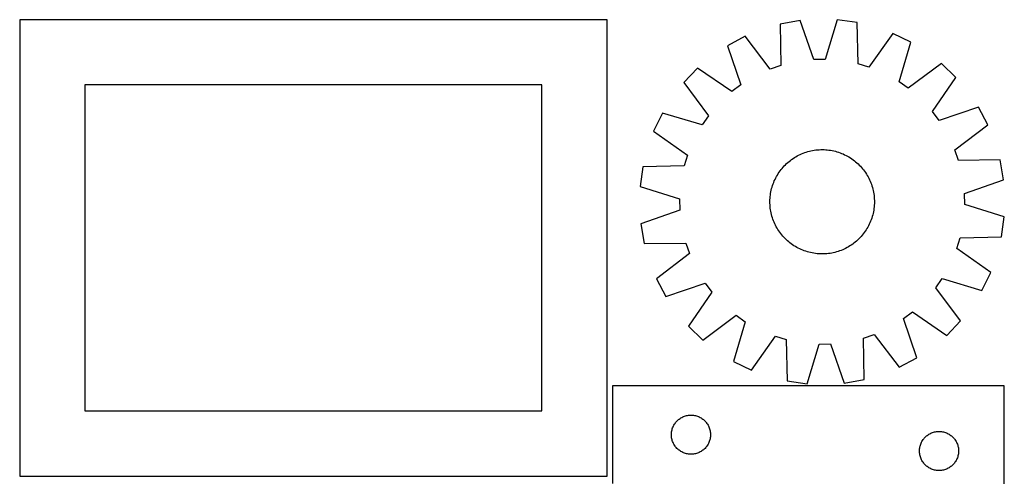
# Model space of a CAD drawing. Header units: millimetres. Extents: x 7 to 1493, y 8 to 2993.
# Tile 16 of 16: x 739 to 1493, y 2643 to 2993. Entities that reach past the tile are written whole.
import ezdxf

# ---------------------------------------------------------------- set-up
doc = ezdxf.new("R2010")
doc.units = ezdxf.units.MM
doc.layers.add('COMMON', color=5, linetype='CONTINUOUS', true_color=0x0000ff)
doc.layers.add('CUT', color=7, linetype='CONTINUOUS', true_color=0x000000)

msp = doc.modelspace()

# ---------------------------------------------------------------- linework, layer by layer
at = {"layer": 'COMMON'}
for p, q in [((739.287108, 2643.313935), (839.287108, 2643.313935)), ((840.046143, 2643.313935), (1140.046143, 2643.313935))]:
    msp.add_line(p, q, dxfattribs=at)
at = {"layer": 'CUT'}
for p, q in [((1189.287108, 2993.413936), (739.287108, 2993.413936)), ((739.287108, 2993.413936), (739.287108, 2643.413936)), ((1189.287108, 2643.413936), (1189.287108, 2993.413936)), ((1337.035702, 2992.75118), (1321.887928, 2990.05387)), ((1321.887928, 2990.05387), (1322.320625, 2958.292454)), ((1347.593252, 2962.79266), (1337.035702, 2992.75118)), ((1365.569323, 2993.297373), (1356.166025, 2962.956761)), ((1380.809227, 2991.181747), (1365.569323, 2993.297373)), ((1381.592361, 2959.42704), (1380.809227, 2991.181747)), ((1294.919625, 2980.717036), (1281.34675, 2973.470822)), ((1314.218143, 2955.487252), (1294.919625, 2980.717036)), ((1408.115096, 2982.883834), (1389.796263, 2956.933976)), ((1421.955341, 2976.162365), (1408.115096, 2982.883834)), ((1281.34675, 2973.470822), (1291.573087, 2943.397631)), ((1412.887402, 2945.719842), (1421.955341, 2976.162365)), ((1322.320625, 2958.292454), (1314.218143, 2955.487252)), ((1356.166025, 2962.956761), (1347.593252, 2962.79266)), ((1389.796263, 2956.933976), (1381.592361, 2959.42704)), ((1445.360569, 2959.832604), (1419.919378, 2940.813652)), ((1456.446377, 2949.163236), (1445.360569, 2959.832604)), ((1258.583611, 2956.257301), (1247.914243, 2945.171493)), ((1284.734024, 2938.225921), (1258.583611, 2956.257301)), ((1438.414998, 2923.012823), (1456.446377, 2949.163236)), ((1139.287108, 2943.413936), (789.287108, 2943.413936)), ((789.287108, 2943.413936), (789.287108, 2693.413936)), ((1139.287108, 2693.413936), (1139.287108, 2943.413936)), ((1247.914243, 2945.171493), (1266.933194, 2919.730301)), ((1291.573087, 2943.397631), (1284.734024, 2938.225921)), ((1419.919378, 2940.813652), (1412.887402, 2945.719842)), ((1473.659898, 2926.400096), (1443.586708, 2916.173759)), ((1480.906112, 2912.827221), (1473.659898, 2926.400096)), ((1231.584481, 2921.766265), (1224.863012, 2907.926019)), ((1262.027005, 2912.698326), (1231.584481, 2921.766265)), ((1266.933194, 2919.730301), (1262.027005, 2912.698326)), ((1443.586708, 2916.173759), (1438.414998, 2923.012823)), ((1455.676329, 2893.528703), (1480.906112, 2912.827221)), ((1224.863012, 2907.926019), (1250.81287, 2889.607187)), ((1250.81287, 2889.607187), (1248.319807, 2881.403285)), ((1333.758758, 2888.298272), (1334.85301, 2888.916025)), ((1334.85301, 2888.916025), (1335.966126, 2889.499103)), ((1335.966126, 2889.499103), (1337.097008, 2890.046928)), ((1337.097008, 2890.046928), (1338.24454, 2890.558961)), ((1338.24454, 2890.558961), (1339.407589, 2891.034697)), ((1339.407589, 2891.034697), (1340.585007, 2891.473666)), ((1340.585007, 2891.473666), (1341.775632, 2891.875435)), ((1341.775632, 2891.875435), (1342.97829, 2892.239607)), ((1342.97829, 2892.239607), (1344.191793, 2892.565823)), ((1344.191793, 2892.565823), (1345.414944, 2892.853761)), ((1345.414944, 2892.853761), (1346.646536, 2893.103136)), ((1346.646536, 2893.103136), (1347.885353, 2893.313704)), ((1347.885353, 2893.313704), (1349.130173, 2893.485255)), ((1349.130173, 2893.485255), (1350.379768, 2893.617621)), ((1350.379768, 2893.617621), (1351.632903, 2893.710671)), ((1351.632903, 2893.710671), (1352.888343, 2893.764313)), ((1352.888343, 2893.764313), (1354.144848, 2893.778494)), ((1354.144848, 2893.778494), (1355.401179, 2893.7532)), ((1355.401179, 2893.7532), (1356.656095, 2893.688457)), ((1356.656095, 2893.688457), (1357.908359, 2893.584328)), ((1357.908359, 2893.584328), (1359.156734, 2893.440915)), ((1359.156734, 2893.440915), (1360.399988, 2893.258361)), ((1360.399988, 2893.258361), (1361.636894, 2893.036846)), ((1361.636894, 2893.036846), (1362.866233, 2892.776587)), ((1362.866233, 2892.776587), (1364.086789, 2892.477843)), ((1364.086789, 2892.477843), (1365.29736, 2892.140907)), ((1365.29736, 2892.140907), (1366.49675, 2891.766113)), ((1366.49675, 2891.766113), (1367.683775, 2891.35383)), ((1367.683775, 2891.35383), (1368.857265, 2890.904465)), ((1368.857265, 2890.904465), (1370.01606, 2890.418461)), ((1370.01606, 2890.418461), (1371.159019, 2889.896299)), ((1371.159019, 2889.896299), (1372.285011, 2889.338493)), ((1372.285011, 2889.338493), (1373.392927, 2888.745594)), ((1373.392927, 2888.745594), (1374.481673, 2888.118187)), ((1458.48153, 2885.426221), (1455.676329, 2893.528703)), ((1248.319807, 2881.403285), (1216.565099, 2880.620151)), ((1324.080789, 2880.363786), (1324.930589, 2881.289447)), ((1324.930589, 2881.289447), (1325.809045, 2882.187958)), ((1325.809045, 2882.187958), (1326.71529, 2883.058433)), ((1326.71529, 2883.058433), (1327.64843, 2883.900012)), ((1327.64843, 2883.900012), (1328.607545, 2884.711865)), ((1328.607545, 2884.711865), (1329.591687, 2885.493192)), ((1329.591687, 2885.493192), (1330.599886, 2886.24322)), ((1330.599886, 2886.24322), (1331.631146, 2886.96121)), ((1331.631146, 2886.96121), (1332.68445, 2887.646453)), ((1332.68445, 2887.646453), (1333.758758, 2888.298272)), ((1374.481673, 2888.118187), (1375.550174, 2887.456891)), ((1375.550174, 2887.456891), (1376.597376, 2886.762359)), ((1376.597376, 2886.762359), (1377.622246, 2886.035277)), ((1377.622246, 2886.035277), (1378.623772, 2885.276361)), ((1378.623772, 2885.276361), (1379.600965, 2884.486362)), ((1379.600965, 2884.486362), (1380.552862, 2883.666057)), ((1380.552862, 2883.666057), (1381.478523, 2882.816258)), ((1381.478523, 2882.816258), (1382.377034, 2881.937802)), ((1382.377034, 2881.937802), (1383.247509, 2881.031557)), ((1490.242946, 2885.858918), (1458.48153, 2885.426221)), ((1492.940256, 2870.711144), (1490.242946, 2885.858918)), ((1216.565099, 2880.620151), (1214.449474, 2865.380247)), ((1319.001253, 2873.203851), (1319.62866, 2874.292597)), ((1319.62866, 2874.292597), (1320.289955, 2875.361098)), ((1320.289955, 2875.361098), (1320.984487, 2876.4083)), ((1320.984487, 2876.4083), (1321.71157, 2877.43317)), ((1321.71157, 2877.43317), (1322.470485, 2878.434696)), ((1322.470485, 2878.434696), (1323.260485, 2879.411889)), ((1323.260485, 2879.411889), (1324.080789, 2880.363786)), ((1383.247509, 2881.031557), (1384.089088, 2880.098416)), ((1384.089088, 2880.098416), (1384.900942, 2879.139302)), ((1384.900942, 2879.139302), (1385.682268, 2878.15516)), ((1385.682268, 2878.15516), (1386.432296, 2877.146961)), ((1386.432296, 2877.146961), (1387.150286, 2876.115701)), ((1387.150286, 2876.115701), (1387.835529, 2875.062397)), ((1387.835529, 2875.062397), (1388.487349, 2873.988089)), ((1388.487349, 2873.988089), (1389.105102, 2872.893837)), ((1315.605939, 2865.108284), (1315.980734, 2866.307673)), ((1315.980734, 2866.307673), (1316.393017, 2867.494699)), ((1316.393017, 2867.494699), (1316.842382, 2868.668188)), ((1316.842382, 2868.668188), (1317.328386, 2869.826984)), ((1317.328386, 2869.826984), (1317.850548, 2870.969942)), ((1317.850548, 2870.969942), (1318.408354, 2872.095935)), ((1318.408354, 2872.095935), (1319.001253, 2873.203851)), ((1389.105102, 2872.893837), (1389.688179, 2871.78072)), ((1389.688179, 2871.78072), (1390.236004, 2870.649838)), ((1390.236004, 2870.649838), (1390.748038, 2869.502307)), ((1390.748038, 2869.502307), (1391.223774, 2868.339258)), ((1391.223774, 2868.339258), (1391.662742, 2867.16184)), ((1391.662742, 2867.16184), (1392.064511, 2865.971215)), ((1392.064511, 2865.971215), (1392.428683, 2864.768557)), ((1462.981736, 2860.153595), (1492.940256, 2870.711144)), ((1214.449474, 2865.380247), (1244.790086, 2855.976949)), ((1314.162519, 2857.719283), (1314.305931, 2858.967657)), ((1314.305931, 2858.967657), (1314.488485, 2860.210912)), ((1314.488485, 2860.210912), (1314.710001, 2861.447818)), ((1314.710001, 2861.447818), (1314.970259, 2862.677156)), ((1314.970259, 2862.677156), (1315.269004, 2863.897713)), ((1315.269004, 2863.897713), (1315.605939, 2865.108284)), ((1392.428683, 2864.768557), (1392.754899, 2863.555054)), ((1392.754899, 2863.555054), (1393.042837, 2862.331903)), ((1393.042837, 2862.331903), (1393.292213, 2861.100311)), ((1393.292213, 2861.100311), (1393.50278, 2859.861493)), ((1393.50278, 2859.861493), (1393.674331, 2858.616673)), ((1393.674331, 2858.616673), (1393.806697, 2857.367079)), ((1463.145837, 2851.580821), (1462.981736, 2860.153595)), ((1244.790086, 2855.976949), (1244.954187, 2847.404176)), ((1313.968353, 2853.955772), (1313.993646, 2855.212103)), ((1313.982534, 2852.699267), (1313.968353, 2853.955772)), ((1314.036176, 2851.443827), (1313.982534, 2852.699267)), ((1313.993646, 2855.212103), (1314.058389, 2856.467019)), ((1314.129226, 2850.190691), (1314.036176, 2851.443827)), ((1314.058389, 2856.467019), (1314.162519, 2857.719283)), ((1393.877533, 2851.090751), (1393.773404, 2849.838488)), ((1393.806697, 2857.367079), (1393.899747, 2856.113944)), ((1393.942277, 2852.345668), (1393.877533, 2851.090751)), ((1393.899747, 2856.113944), (1393.953389, 2854.858504)), ((1393.96757, 2853.601998), (1393.942277, 2852.345668)), ((1393.953389, 2854.858504), (1393.96757, 2853.601998)), ((1493.486449, 2842.177524), (1463.145837, 2851.580821)), ((1244.954187, 2847.404176), (1214.995667, 2836.846626)), ((1314.261592, 2848.941097), (1314.129226, 2850.190691)), ((1314.433143, 2847.696277), (1314.261592, 2848.941097)), ((1314.64371, 2846.45746), (1314.433143, 2847.696277)), ((1314.893086, 2845.225868), (1314.64371, 2846.45746)), ((1315.181024, 2844.002717), (1314.893086, 2845.225868)), ((1315.50724, 2842.789213), (1315.181024, 2844.002717)), ((1392.666919, 2843.660057), (1392.329983, 2842.449487)), ((1392.965664, 2844.880614), (1392.666919, 2843.660057)), ((1393.225922, 2846.109952), (1392.965664, 2844.880614)), ((1393.447438, 2847.346859), (1393.225922, 2846.109952)), ((1393.629992, 2848.590113), (1393.447438, 2847.346859)), ((1393.773404, 2849.838488), (1393.629992, 2848.590113)), ((1214.995667, 2836.846626), (1217.692977, 2821.698852)), ((1315.871412, 2841.586556), (1315.50724, 2842.789213)), ((1316.27318, 2840.39593), (1315.871412, 2841.586556)), ((1316.712149, 2839.218512), (1316.27318, 2840.39593)), ((1317.187885, 2838.055464), (1316.712149, 2839.218512)), ((1317.699918, 2836.907932), (1317.187885, 2838.055464)), ((1318.247744, 2835.77705), (1317.699918, 2836.907932)), ((1390.085375, 2836.587828), (1389.527569, 2835.461835)), ((1390.607537, 2837.730786), (1390.085375, 2836.587828)), ((1391.093541, 2838.889582), (1390.607537, 2837.730786)), ((1391.542906, 2840.063071), (1391.093541, 2838.889582)), ((1391.955189, 2841.250097), (1391.542906, 2840.063071)), ((1392.329983, 2842.449487), (1391.955189, 2841.250097)), ((1491.370823, 2826.93762), (1493.486449, 2842.177524)), ((1318.830821, 2834.663934), (1318.247744, 2835.77705)), ((1319.448574, 2833.569682), (1318.830821, 2834.663934)), ((1320.100394, 2832.495373), (1319.448574, 2833.569682)), ((1320.785637, 2831.44207), (1320.100394, 2832.495373)), ((1321.503627, 2830.410809), (1320.785637, 2831.44207)), ((1322.253655, 2829.402611), (1321.503627, 2830.410809)), ((1323.034981, 2828.418469), (1322.253655, 2829.402611)), ((1323.846835, 2827.459354), (1323.034981, 2828.418469)), ((1385.465438, 2829.123075), (1384.675438, 2828.145881)), ((1386.224353, 2830.1246), (1385.465438, 2829.123075)), ((1386.951436, 2831.14947), (1386.224353, 2830.1246)), ((1387.645968, 2832.196672), (1386.951436, 2831.14947)), ((1388.307263, 2833.265174), (1387.645968, 2832.196672)), ((1388.93467, 2834.353919), (1388.307263, 2833.265174)), ((1389.527569, 2835.461835), (1388.93467, 2834.353919)), ((1217.692977, 2821.698852), (1249.454392, 2822.131549)), ((1249.454392, 2822.131549), (1252.259594, 2814.029067)), ((1324.688414, 2826.526214), (1323.846835, 2827.459354)), ((1325.558889, 2825.619968), (1324.688414, 2826.526214)), ((1326.4574, 2824.741513), (1325.558889, 2825.619968)), ((1327.383061, 2823.891713), (1326.4574, 2824.741513)), ((1328.334958, 2823.071409), (1327.383061, 2823.891713)), ((1329.312151, 2822.281409), (1328.334958, 2823.071409)), ((1330.313677, 2821.522493), (1329.312151, 2822.281409)), ((1331.338546, 2820.795411), (1330.313677, 2821.522493)), ((1332.385749, 2820.100879), (1331.338546, 2820.795411)), ((1377.336037, 2821.31455), (1376.304777, 2820.596561)), ((1378.344236, 2822.064579), (1377.336037, 2821.31455)), ((1379.328378, 2822.845905), (1378.344236, 2822.064579)), ((1380.287493, 2823.657758), (1379.328378, 2822.845905)), ((1381.220633, 2824.499338), (1380.287493, 2823.657758)), ((1382.126878, 2825.369813), (1381.220633, 2824.499338)), ((1383.005334, 2826.268324), (1382.126878, 2825.369813)), ((1383.855133, 2827.193984), (1383.005334, 2826.268324)), ((1384.675438, 2828.145881), (1383.855133, 2827.193984)), ((1457.123052, 2817.950583), (1459.616116, 2826.154485)), ((1459.616116, 2826.154485), (1491.370823, 2826.93762)), ((1252.259594, 2814.029067), (1227.029811, 2794.730549)), ((1333.45425, 2819.439583), (1332.385749, 2820.100879)), ((1334.542996, 2818.812177), (1333.45425, 2819.439583)), ((1335.650912, 2818.219278), (1334.542996, 2818.812177)), ((1336.776904, 2817.661472), (1335.650912, 2818.219278)), ((1337.919862, 2817.139309), (1336.776904, 2817.661472)), ((1339.078658, 2816.653306), (1337.919862, 2817.139309)), ((1340.252148, 2816.203941), (1339.078658, 2816.653306)), ((1341.439173, 2815.791658), (1340.252148, 2816.203941)), ((1342.638563, 2815.416863), (1341.439173, 2815.791658)), ((1343.849134, 2815.079927), (1342.638563, 2815.416863)), ((1345.06969, 2814.781183), (1343.849134, 2815.079927)), ((1346.299028, 2814.520925), (1345.06969, 2814.781183)), ((1347.535935, 2814.299409), (1346.299028, 2814.520925)), ((1348.779189, 2814.116855), (1347.535935, 2814.299409)), ((1350.027564, 2813.973442), (1348.779189, 2814.116855)), ((1351.279827, 2813.869313), (1350.027564, 2813.973442)), ((1352.534744, 2813.80457), (1351.279827, 2813.869313)), ((1353.791075, 2813.779276), (1352.534744, 2813.80457)), ((1355.04758, 2813.793457), (1353.791075, 2813.779276)), ((1356.30302, 2813.8471), (1355.04758, 2813.793457)), ((1357.556155, 2813.940149), (1356.30302, 2813.8471)), ((1358.80575, 2814.072515), (1357.556155, 2813.940149)), ((1360.05057, 2814.244067), (1358.80575, 2814.072515)), ((1361.289387, 2814.454634), (1360.05057, 2814.244067)), ((1362.520979, 2814.70401), (1361.289387, 2814.454634)), ((1363.74413, 2814.991948), (1362.520979, 2814.70401)), ((1364.957633, 2815.318163), (1363.74413, 2814.991948)), ((1366.160291, 2815.682335), (1364.957633, 2815.318163)), ((1367.350916, 2816.084104), (1366.160291, 2815.682335)), ((1368.528334, 2816.523073), (1367.350916, 2816.084104)), ((1369.691383, 2816.998809), (1368.528334, 2816.523073)), ((1370.838915, 2817.510842), (1369.691383, 2816.998809)), ((1371.969797, 2818.058668), (1370.838915, 2817.510842)), ((1373.082913, 2818.641745), (1371.969797, 2818.058668)), ((1374.177165, 2819.259498), (1373.082913, 2818.641745)), ((1375.251473, 2819.911318), (1374.177165, 2819.259498)), ((1376.304777, 2820.596561), (1375.251473, 2819.911318)), ((1483.07291, 2799.631751), (1457.123052, 2817.950583)), ((1476.351441, 2785.791505), (1483.07291, 2799.631751)), ((1227.029811, 2794.730549), (1234.276025, 2781.157674)), ((1234.276025, 2781.157674), (1264.349215, 2791.384011)), ((1264.349215, 2791.384011), (1269.520925, 2784.544948)), ((1441.002729, 2787.827469), (1445.908918, 2794.859444)), ((1445.908918, 2794.859444), (1476.351441, 2785.791505)), ((1269.520925, 2784.544948), (1251.489546, 2758.394535)), ((1460.02168, 2762.386277), (1441.002729, 2787.827469)), ((1416.362836, 2764.160139), (1423.201899, 2769.331849)), ((1423.201899, 2769.331849), (1449.352312, 2751.300469)), ((1262.575353, 2747.725167), (1288.016545, 2766.744118)), ((1295.048521, 2761.837929), (1285.980582, 2731.395405)), ((1288.016545, 2766.744118), (1295.048521, 2761.837929)), ((1426.589172, 2734.086948), (1416.362836, 2764.160139)), ((1449.352312, 2751.300469), (1460.02168, 2762.386277)), ((1251.489546, 2758.394535), (1262.575353, 2747.725167)), ((1299.820827, 2724.673936), (1318.13966, 2750.623794)), ((1318.13966, 2750.623794), (1326.343561, 2748.130731)), ((1326.343561, 2748.130731), (1327.126696, 2716.376023)), ((1385.615298, 2749.265316), (1393.717779, 2752.070518)), ((1386.047995, 2717.5039), (1385.615298, 2749.265316)), ((1393.717779, 2752.070518), (1413.016297, 2726.840735)), ((1342.3666, 2714.260397), (1351.769898, 2744.60101)), ((1351.769898, 2744.60101), (1360.342671, 2744.76511)), ((1360.342671, 2744.76511), (1370.90022, 2714.806591)), ((1285.980582, 2731.395405), (1299.820827, 2724.673936)), ((1413.016297, 2726.840735), (1426.589172, 2734.086948)), ((1327.126696, 2716.376023), (1342.3666, 2714.260397)), ((1370.90022, 2714.806591), (1386.047995, 2717.5039)), ((1493.479646, 2712.694197), (1193.479646, 2712.694197)), ((1193.479646, 2712.694197), (1193.479646, 2637.694197)), ((1493.479646, 2462.694197), (1493.479646, 2712.694197)), ((789.287108, 2693.413936), (1139.287108, 2693.413936)), ((1241.717849, 2684.503339), (1242.212667, 2685.096478)), ((1242.212667, 2685.096478), (1242.737364, 2685.663359)), ((1242.737364, 2685.663359), (1243.290546, 2686.202477)), ((1243.290546, 2686.202477), (1243.870749, 2686.712403)), ((1243.870749, 2686.712403), (1244.476432, 2687.191785)), ((1244.476432, 2687.191785), (1245.105991, 2687.639352)), ((1245.105991, 2687.639352), (1245.757754, 2688.053916)), ((1245.757754, 2688.053916), (1246.429995, 2688.434379)), ((1246.429995, 2688.434379), (1247.120931, 2688.779731)), ((1247.120931, 2688.779731), (1247.828728, 2689.089056)), ((1247.828728, 2689.089056), (1248.551511, 2689.361535)), ((1248.551511, 2689.361535), (1249.287362, 2689.596445)), ((1249.287362, 2689.596445), (1250.03433, 2689.793162)), ((1250.03433, 2689.793162), (1250.790435, 2689.951166)), ((1250.790435, 2689.951166), (1251.553671, 2690.070037)), ((1251.553671, 2690.070037), (1252.322014, 2690.149459)), ((1252.322014, 2690.149459), (1253.093428, 2690.189224)), ((1253.093428, 2690.189224), (1253.865865, 2690.189224)), ((1253.865865, 2690.189224), (1254.637278, 2690.149459)), ((1254.637278, 2690.149459), (1255.405622, 2690.070037)), ((1255.405622, 2690.070037), (1256.168858, 2689.951166)), ((1256.168858, 2689.951166), (1256.924963, 2689.793162)), ((1256.924963, 2689.793162), (1257.671931, 2689.596445)), ((1257.671931, 2689.596445), (1258.407782, 2689.361535)), ((1258.407782, 2689.361535), (1259.130565, 2689.089056)), ((1259.130565, 2689.089056), (1259.838362, 2688.779731)), ((1259.838362, 2688.779731), (1260.529298, 2688.434379)), ((1260.529298, 2688.434379), (1261.201538, 2688.053916)), ((1261.201538, 2688.053916), (1261.853302, 2687.639352)), ((1261.853302, 2687.639352), (1262.482861, 2687.191785)), ((1262.482861, 2687.191785), (1263.088544, 2686.712403)), ((1263.088544, 2686.712403), (1263.668746, 2686.202477)), ((1263.668746, 2686.202477), (1264.221929, 2685.663359)), ((1264.221929, 2685.663359), (1264.746625, 2685.096478)), ((1264.746625, 2685.096478), (1265.241443, 2684.503339)), ((1238.559148, 2676.736512), (1238.658328, 2677.502555)), ((1238.658328, 2677.502555), (1238.796811, 2678.262478)), ((1238.796811, 2678.262478), (1238.974231, 2679.014263)), ((1238.974231, 2679.014263), (1239.190116, 2679.755919)), ((1239.190116, 2679.755919), (1239.443894, 2680.485478)), ((1239.443894, 2680.485478), (1239.734893, 2681.201005)), ((1239.734893, 2681.201005), (1240.06234, 2681.900603)), ((1240.06234, 2681.900603), (1240.425368, 2682.582418)), ((1240.425368, 2682.582418), (1240.823013, 2683.244639)), ((1240.823013, 2683.244639), (1241.254221, 2683.885513)), ((1241.254221, 2683.885513), (1241.717849, 2684.503339)), ((1265.241443, 2684.503339), (1265.705071, 2683.885513)), ((1265.705071, 2683.885513), (1266.13628, 2683.244639)), ((1266.13628, 2683.244639), (1266.533925, 2682.582418)), ((1266.533925, 2682.582418), (1266.896953, 2681.900603)), ((1266.896953, 2681.900603), (1267.2244, 2681.201005)), ((1267.2244, 2681.201005), (1267.515399, 2680.485478)), ((1267.515399, 2680.485478), (1267.769177, 2679.755919)), ((1267.769177, 2679.755919), (1267.985062, 2679.014263)), ((1267.985062, 2679.014263), (1268.162482, 2678.262478)), ((1268.162482, 2678.262478), (1268.300965, 2677.502555)), ((1268.300965, 2677.502555), (1268.400145, 2676.736512)), ((1440.03433, 2677.293162), (1440.790435, 2677.451166)), ((1440.790435, 2677.451166), (1441.553671, 2677.570037)), ((1441.553671, 2677.570037), (1442.322014, 2677.649459)), ((1442.322014, 2677.649459), (1443.093428, 2677.689224)), ((1443.093428, 2677.689224), (1443.865865, 2677.689224)), ((1443.865865, 2677.689224), (1444.637278, 2677.649459)), ((1444.637278, 2677.649459), (1445.405622, 2677.570037)), ((1445.405622, 2677.570037), (1446.168858, 2677.451166)), ((1446.168858, 2677.451166), (1446.924963, 2677.293162)), ((1238.479646, 2675.194197), (1238.499535, 2675.966378)), ((1238.499535, 2674.422015), (1238.479646, 2675.194197)), ((1238.499535, 2675.966378), (1238.559148, 2676.736512)), ((1238.559148, 2673.651882), (1238.499535, 2674.422015)), ((1238.658328, 2672.885838), (1238.559148, 2673.651882)), ((1238.796811, 2672.125916), (1238.658328, 2672.885838)), ((1238.974231, 2671.37413), (1238.796811, 2672.125916)), ((1239.190116, 2670.632474), (1238.974231, 2671.37413)), ((1239.443894, 2669.902915), (1239.190116, 2670.632474)), ((1239.734893, 2669.187388), (1239.443894, 2669.902915)), ((1267.515399, 2669.902915), (1267.2244, 2669.187388)), ((1267.769177, 2670.632474), (1267.515399, 2669.902915)), ((1267.985062, 2671.37413), (1267.769177, 2670.632474)), ((1268.162482, 2672.125916), (1267.985062, 2671.37413)), ((1268.300965, 2672.885838), (1268.162482, 2672.125916)), ((1268.400145, 2673.651882), (1268.300965, 2672.885838)), ((1268.400145, 2676.736512), (1268.459758, 2675.966378)), ((1268.459758, 2674.422015), (1268.400145, 2673.651882)), ((1268.459758, 2675.966378), (1268.479646, 2675.194197)), ((1268.479646, 2675.194197), (1268.459758, 2674.422015)), ((1430.06234, 2669.400603), (1430.425368, 2670.082418)), ((1430.425368, 2670.082418), (1430.823013, 2670.744639)), ((1430.823013, 2670.744639), (1431.254221, 2671.385513)), ((1431.254221, 2671.385513), (1431.717849, 2672.003339)), ((1431.717849, 2672.003339), (1432.212667, 2672.596478)), ((1432.212667, 2672.596478), (1432.737364, 2673.163359)), ((1432.737364, 2673.163359), (1433.290546, 2673.702477)), ((1433.290546, 2673.702477), (1433.870749, 2674.212403)), ((1433.870749, 2674.212403), (1434.476432, 2674.691785)), ((1434.476432, 2674.691785), (1435.105991, 2675.139352)), ((1435.105991, 2675.139352), (1435.757754, 2675.553916)), ((1435.757754, 2675.553916), (1436.429995, 2675.934379)), ((1436.429995, 2675.934379), (1437.120931, 2676.279731)), ((1437.120931, 2676.279731), (1437.828728, 2676.589056)), ((1437.828728, 2676.589056), (1438.551511, 2676.861535)), ((1438.551511, 2676.861535), (1439.287362, 2677.096445)), ((1439.287362, 2677.096445), (1440.03433, 2677.293162)), ((1446.924963, 2677.293162), (1447.671931, 2677.096445)), ((1447.671931, 2677.096445), (1448.407782, 2676.861535)), ((1448.407782, 2676.861535), (1449.130565, 2676.589056)), ((1449.130565, 2676.589056), (1449.838362, 2676.279731)), ((1449.838362, 2676.279731), (1450.529298, 2675.934379)), ((1450.529298, 2675.934379), (1451.201538, 2675.553916)), ((1451.201538, 2675.553916), (1451.853302, 2675.139352)), ((1451.853302, 2675.139352), (1452.482861, 2674.691785)), ((1452.482861, 2674.691785), (1453.088544, 2674.212403)), ((1453.088544, 2674.212403), (1453.668746, 2673.702477)), ((1453.668746, 2673.702477), (1454.221929, 2673.163359)), ((1454.221929, 2673.163359), (1454.746625, 2672.596478)), ((1454.746625, 2672.596478), (1455.241443, 2672.003339)), ((1455.241443, 2672.003339), (1455.705071, 2671.385513)), ((1455.705071, 2671.385513), (1456.13628, 2670.744639)), ((1456.13628, 2670.744639), (1456.533925, 2670.082418)), ((1456.533925, 2670.082418), (1456.896953, 2669.400603)), ((1240.06234, 2668.48779), (1239.734893, 2669.187388)), ((1240.425368, 2667.805976), (1240.06234, 2668.48779)), ((1240.823013, 2667.143754), (1240.425368, 2667.805976)), ((1241.254221, 2666.50288), (1240.823013, 2667.143754)), ((1241.717849, 2665.885054), (1241.254221, 2666.50288)), ((1242.212667, 2665.291915), (1241.717849, 2665.885054)), ((1242.737364, 2664.725034), (1242.212667, 2665.291915)), ((1243.290546, 2664.185916), (1242.737364, 2664.725034)), ((1243.870749, 2663.67599), (1243.290546, 2664.185916)), ((1244.476432, 2663.196608), (1243.870749, 2663.67599)), ((1245.105991, 2662.749041), (1244.476432, 2663.196608)), ((1245.757754, 2662.334477), (1245.105991, 2662.749041)), ((1246.429995, 2661.954015), (1245.757754, 2662.334477)), ((1261.201538, 2662.334477), (1260.529298, 2661.954015)), ((1261.853302, 2662.749041), (1261.201538, 2662.334477)), ((1262.482861, 2663.196608), (1261.853302, 2662.749041)), ((1263.088544, 2663.67599), (1262.482861, 2663.196608)), ((1263.668746, 2664.185916), (1263.088544, 2663.67599)), ((1264.221929, 2664.725034), (1263.668746, 2664.185916)), ((1264.746625, 2665.291915), (1264.221929, 2664.725034)), ((1265.241443, 2665.885054), (1264.746625, 2665.291915)), ((1265.705071, 2666.50288), (1265.241443, 2665.885054)), ((1266.13628, 2667.143754), (1265.705071, 2666.50288)), ((1266.533925, 2667.805976), (1266.13628, 2667.143754)), ((1266.896953, 2668.48779), (1266.533925, 2667.805976)), ((1267.2244, 2669.187388), (1266.896953, 2668.48779)), ((1428.479646, 2662.694197), (1428.499535, 2663.466378)), ((1428.499535, 2661.922015), (1428.479646, 2662.694197)), ((1428.499535, 2663.466378), (1428.559148, 2664.236512)), ((1428.559148, 2664.236512), (1428.658328, 2665.002555)), ((1428.658328, 2665.002555), (1428.796811, 2665.762478)), ((1428.796811, 2665.762478), (1428.974231, 2666.514263)), ((1428.974231, 2666.514263), (1429.190116, 2667.255919)), ((1429.190116, 2667.255919), (1429.443894, 2667.985478)), ((1429.443894, 2667.985478), (1429.734893, 2668.701005)), ((1429.734893, 2668.701005), (1430.06234, 2669.400603)), ((1456.896953, 2669.400603), (1457.2244, 2668.701005)), ((1457.2244, 2668.701005), (1457.515399, 2667.985478)), ((1457.515399, 2667.985478), (1457.769177, 2667.255919)), ((1457.769177, 2667.255919), (1457.985062, 2666.514263)), ((1457.985062, 2666.514263), (1458.162482, 2665.762478)), ((1458.162482, 2665.762478), (1458.300965, 2665.002555)), ((1458.300965, 2665.002555), (1458.400145, 2664.236512)), ((1458.400145, 2664.236512), (1458.459758, 2663.466378)), ((1458.459758, 2663.466378), (1458.479646, 2662.694197)), ((1458.479646, 2662.694197), (1458.459758, 2661.922015)), ((1247.120931, 2661.608663), (1246.429995, 2661.954015)), ((1247.828728, 2661.299337), (1247.120931, 2661.608663)), ((1248.551511, 2661.026858), (1247.828728, 2661.299337)), ((1249.287362, 2660.791948), (1248.551511, 2661.026858)), ((1250.03433, 2660.595231), (1249.287362, 2660.791948)), ((1250.790435, 2660.437227), (1250.03433, 2660.595231)), ((1251.553671, 2660.318356), (1250.790435, 2660.437227)), ((1252.322014, 2660.238934), (1251.553671, 2660.318356)), ((1253.093428, 2660.19917), (1252.322014, 2660.238934)), ((1253.865865, 2660.19917), (1253.093428, 2660.19917)), ((1254.637278, 2660.238934), (1253.865865, 2660.19917)), ((1255.405622, 2660.318356), (1254.637278, 2660.238934)), ((1256.168858, 2660.437227), (1255.405622, 2660.318356)), ((1256.924963, 2660.595231), (1256.168858, 2660.437227)), ((1257.671931, 2660.791948), (1256.924963, 2660.595231)), ((1258.407782, 2661.026858), (1257.671931, 2660.791948)), ((1259.130565, 2661.299337), (1258.407782, 2661.026858)), ((1259.838362, 2661.608663), (1259.130565, 2661.299337)), ((1260.529298, 2661.954015), (1259.838362, 2661.608663)), ((1428.559148, 2661.151882), (1428.499535, 2661.922015)), ((1428.658328, 2660.385838), (1428.559148, 2661.151882)), ((1428.796811, 2659.625916), (1428.658328, 2660.385838)), ((1428.974231, 2658.87413), (1428.796811, 2659.625916)), ((1429.190116, 2658.132474), (1428.974231, 2658.87413)), ((1429.443894, 2657.402915), (1429.190116, 2658.132474)), ((1429.734893, 2656.687388), (1429.443894, 2657.402915)), ((1430.06234, 2655.98779), (1429.734893, 2656.687388)), ((1430.425368, 2655.305976), (1430.06234, 2655.98779)), ((1430.823013, 2654.643754), (1430.425368, 2655.305976)), ((1456.533925, 2655.305976), (1456.13628, 2654.643754)), ((1456.896953, 2655.98779), (1456.533925, 2655.305976)), ((1457.2244, 2656.687388), (1456.896953, 2655.98779)), ((1457.515399, 2657.402915), (1457.2244, 2656.687388)), ((1457.769177, 2658.132474), (1457.515399, 2657.402915)), ((1457.985062, 2658.87413), (1457.769177, 2658.132474)), ((1458.162482, 2659.625916), (1457.985062, 2658.87413)), ((1458.300965, 2660.385838), (1458.162482, 2659.625916)), ((1458.400145, 2661.151882), (1458.300965, 2660.385838)), ((1458.459758, 2661.922015), (1458.400145, 2661.151882)), ((1431.254221, 2654.00288), (1430.823013, 2654.643754)), ((1431.717849, 2653.385054), (1431.254221, 2654.00288)), ((1432.212667, 2652.791915), (1431.717849, 2653.385054)), ((1432.737364, 2652.225034), (1432.212667, 2652.791915)), ((1433.290546, 2651.685916), (1432.737364, 2652.225034)), ((1433.870749, 2651.17599), (1433.290546, 2651.685916)), ((1434.476432, 2650.696608), (1433.870749, 2651.17599)), ((1435.105991, 2650.249041), (1434.476432, 2650.696608)), ((1435.757754, 2649.834477), (1435.105991, 2650.249041)), ((1436.429995, 2649.454015), (1435.757754, 2649.834477)), ((1437.120931, 2649.108663), (1436.429995, 2649.454015)), ((1437.828728, 2648.799337), (1437.120931, 2649.108663)), ((1438.551511, 2648.526858), (1437.828728, 2648.799337)), ((1439.287362, 2648.291948), (1438.551511, 2648.526858)), ((1440.03433, 2648.095231), (1439.287362, 2648.291948)), ((1440.790435, 2647.937227), (1440.03433, 2648.095231)), ((1441.553671, 2647.818356), (1440.790435, 2647.937227)), ((1442.322014, 2647.738934), (1441.553671, 2647.818356)), ((1443.093428, 2647.69917), (1442.322014, 2647.738934)), ((1443.865865, 2647.69917), (1443.093428, 2647.69917)), ((1444.637278, 2647.738934), (1443.865865, 2647.69917)), ((1445.405622, 2647.818356), (1444.637278, 2647.738934)), ((1446.168858, 2647.937227), (1445.405622, 2647.818356)), ((1446.924963, 2648.095231), (1446.168858, 2647.937227)), ((1447.671931, 2648.291948), (1446.924963, 2648.095231)), ((1448.407782, 2648.526858), (1447.671931, 2648.291948)), ((1449.130565, 2648.799337), (1448.407782, 2648.526858)), ((1449.838362, 2649.108663), (1449.130565, 2648.799337)), ((1450.529298, 2649.454015), (1449.838362, 2649.108663)), ((1451.201538, 2649.834477), (1450.529298, 2649.454015)), ((1451.853302, 2650.249041), (1451.201538, 2649.834477)), ((1452.482861, 2650.696608), (1451.853302, 2650.249041)), ((1453.088544, 2651.17599), (1452.482861, 2650.696608)), ((1453.668746, 2651.685916), (1453.088544, 2651.17599)), ((1454.221929, 2652.225034), (1453.668746, 2651.685916)), ((1454.746625, 2652.791915), (1454.221929, 2652.225034)), ((1455.241443, 2653.385054), (1454.746625, 2652.791915)), ((1455.705071, 2654.00288), (1455.241443, 2653.385054)), ((1456.13628, 2654.643754), (1455.705071, 2654.00288)), ((739.287108, 2643.413936), (1189.287108, 2643.413936))]:
    msp.add_line(p, q, dxfattribs=at)

doc.saveas('drawing.dxf')
